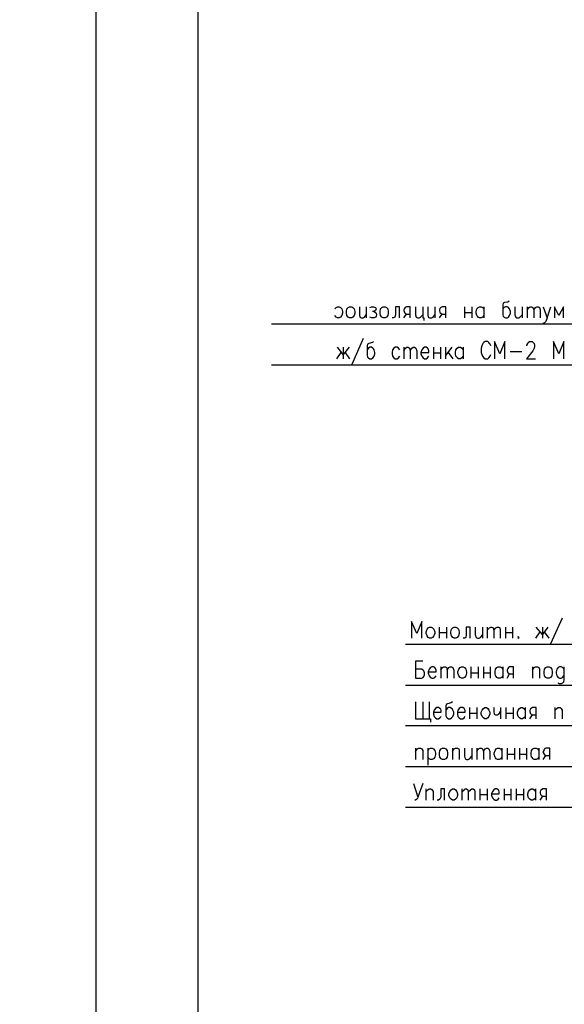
# Model space of a CAD drawing. Extents: x -119078 to 1619993, y 264752 to 340742.
# Tile 59 of 220: x 420141 to 428176, y 311357 to 325881. Entities that reach past the tile are written whole.
import ezdxf

# ---------------------------------------------------------------- set-up
doc = ezdxf.new("R2010")
doc.units = 0
doc.header["$MEASUREMENT"] = 0
doc.layers.add('PDF _Геометрия', color=250, linetype='Continuous')
doc.layers.add('Ярлык', color=1, linetype='Continuous')
doc.styles.add('ISO', font='times.ttf')

msp = doc.modelspace()

# ---------------------------------------------------------------- linework, layer by layer
at = {"layer": 'PDF _Геометрия', "lineweight": -3}
msp.add_lwpolyline([(421270.449, 297220.374), (421270.449, 326913.75), (484264.096, 326913.75), (484264.096, 297220.374)], close=True, dxfattribs=at)
at = {"layer": 'PDF _Геометрия', "lineweight": 30}
msp.add_lwpolyline([(422769.088, 297715.687), (483768.783, 297715.687), (483768.783, 326418.437), (422769.088, 326418.437)], close=True, dxfattribs=at)
at = {"layer": 'PDF _Геометрия', "color": 7, "lineweight": -3}
for points in [[(427363.215, 321729.018), (427344.165, 321716.318), (427293.364, 321709.968), (427274.313, 321697.268), (427267.963, 321671.867), (427267.963, 321525.813), (427274.313, 321506.763), (427287.013, 321494.062), (427306.064, 321481.362), (427331.465, 321481.362), (427350.515, 321494.062), (427369.566, 321519.463), (427382.266, 321551.214), (427382.266, 321576.614), (427369.566, 321614.715), (427363.215, 321621.066), (427350.515, 321633.766), (427331.465, 321646.466), (427306.064, 321646.466), (427287.013, 321633.766), (427267.963, 321614.715)], [(424791.398, 321614.715), (424810.449, 321633.766), (424829.499, 321646.466), (424854.9, 321646.466), (424873.951, 321633.766), (424893.001, 321614.715), (424905.701, 321576.614), (424905.701, 321551.214), (424893.001, 321519.463), (424873.951, 321494.062), (424854.9, 321481.362), (424829.499, 321481.362), (424810.449, 321494.062), (424791.398, 321519.463)], [(425153.358, 321646.466), (425153.358, 321525.813), (425159.708, 321494.062), (425178.759, 321481.362), (425210.509, 321481.362), (425229.56, 321494.062), (425254.961, 321525.813)], [(425254.961, 321646.466), (425254.961, 321481.362)], [(425305.762, 321633.766), (425331.163, 321646.466), (425362.913, 321646.466), (425388.314, 321633.766), (425401.014, 321614.715), (425388.314, 321589.315), (425369.264, 321576.614), (425343.863, 321576.614)], [(425369.264, 321576.614), (425388.314, 321563.914), (425401.014, 321551.214), (425407.365, 321525.813), (425401.014, 321506.763), (425388.314, 321494.062), (425369.264, 321481.362), (425331.163, 321481.362), (425305.762, 321494.062)], [(425743.923, 321481.362), (425743.923, 321646.466), (425686.772, 321646.466), (425686.772, 321525.813), (425674.071, 321494.062), (425655.021, 321481.362), (425635.97, 321481.362)], [(425902.677, 321481.362), (425902.677, 321646.466), (425845.526, 321646.466), (425826.475, 321633.766), (425820.125, 321621.066), (425807.425, 321602.015), (425807.425, 321589.315), (425820.125, 321563.914), (425826.475, 321551.214), (425845.526, 321538.513), (425902.677, 321538.513)], [(425978.879, 321646.466), (425978.879, 321525.813), (425991.58, 321494.062), (426010.63, 321481.362), (426036.031, 321481.362), (426055.081, 321494.062), (426086.832, 321525.813)], [(426086.832, 321646.466), (426086.832, 321481.362), (426105.883, 321481.362), (426105.883, 321443.261)], [(426163.034, 321646.466), (426163.034, 321525.813), (426169.384, 321494.062), (426188.435, 321481.362), (426220.186, 321481.362), (426239.236, 321494.062), (426264.637, 321525.813)], [(426264.637, 321646.466), (426264.637, 321481.362)], [(426429.741, 321481.362), (426429.741, 321646.466), (426372.59, 321646.466), (426353.539, 321633.766), (426340.839, 321621.066), (426334.489, 321602.015), (426334.489, 321589.315), (426340.839, 321563.914), (426353.539, 321551.214), (426372.59, 321538.513), (426429.741, 321538.513)], [(426702.798, 321646.466), (426702.798, 321481.362)], [(426702.798, 321563.914), (426810.751, 321563.914)], [(426810.751, 321646.466), (426810.751, 321481.362)], [(426988.556, 321519.463), (426969.505, 321494.062), (426950.455, 321481.362), (426925.054, 321481.362), (426906.004, 321494.062), (426893.303, 321506.763), (426886.953, 321519.463), (426874.253, 321551.214), (426874.253, 321576.614), (426886.953, 321614.715), (426906.004, 321633.766), (426925.054, 321646.466), (426950.455, 321646.466), (426969.505, 321633.766), (426988.556, 321614.715)], [(426988.556, 321646.466), (426988.556, 321481.362)], [(427445.768, 321646.466), (427445.768, 321525.813), (427458.468, 321494.062), (427477.518, 321481.362), (427502.919, 321481.362), (427521.97, 321494.062), (427553.72, 321525.813)], [(427553.72, 321646.466), (427553.72, 321481.362)], [(427629.922, 321646.466), (427629.922, 321481.362)], [(427629.922, 321602.015), (427655.323, 321633.766), (427674.374, 321646.466), (427693.424, 321646.466), (427712.475, 321633.766), (427725.175, 321602.015), (427725.175, 321481.362)], [(427725.175, 321602.015), (427750.576, 321633.766), (427769.626, 321646.466), (427788.677, 321646.466), (427807.727, 321633.766), (427820.427, 321602.015), (427820.427, 321481.362)], [(427864.879, 321646.466), (427922.03, 321481.362), (427979.182, 321646.466)], [(428163.336, 321481.362), (428163.336, 321646.466), (428093.485, 321519.463), (428029.983, 321646.466), (428029.983, 321481.362)], [(425807.425, 321481.362), (425845.526, 321538.513)], [(426334.489, 321481.362), (426372.59, 321538.513)], [(427922.03, 321481.362), (427902.98, 321430.561), (427883.929, 321411.51), (427864.879, 321398.81), (427858.528, 321398.81)], [(423857.491, 320789.194), (430474.797, 320789.194), (430474.797, 321392.46)], [(423857.491, 321392.46), (431992.486, 321392.46)], [(425210.509, 321176.554), (425039.055, 320795.544)], [(425362.913, 321132.103), (425343.863, 321119.402), (425293.062, 321106.702), (425274.011, 321094.002), (425267.661, 321068.601), (425267.661, 320928.898), (425274.011, 320903.497), (425286.711, 320890.797), (425305.762, 320878.096), (425331.163, 320878.096), (425350.213, 320890.797), (425369.264, 320916.197), (425381.964, 320954.298), (425381.964, 320973.349), (425369.264, 321011.45), (425362.913, 321024.15), (425350.213, 321036.85), (425331.163, 321049.551), (425305.762, 321049.551), (425286.711, 321036.85), (425267.661, 321011.45)], [(427090.158, 321068.601), (427083.808, 321094.002), (427071.108, 321106.702), (427064.758, 321119.402), (427045.707, 321132.103), (427007.606, 321132.103), (426988.556, 321119.402), (426975.855, 321106.702), (426969.505, 321094.002), (426956.805, 321068.601), (426950.455, 321036.85), (426950.455, 320973.349), (426956.805, 320941.598), (426969.505, 320916.197), (426988.556, 320890.797), (427007.606, 320878.096), (427045.707, 320878.096), (427064.758, 320890.797), (427083.808, 320916.197), (427090.158, 320941.598)], [(427299.714, 320878.096), (427299.714, 321132.103), (427223.512, 320954.298), (427147.31, 321132.103), (427147.31, 320878.096)], [(427623.572, 321068.601), (427623.572, 321081.301), (427636.273, 321106.702), (427642.623, 321119.402), (427661.673, 321132.103), (427699.774, 321132.103), (427718.825, 321119.402), (427731.525, 321106.702), (427737.875, 321081.301), (427737.875, 321062.251), (427731.525, 321036.85), (427712.475, 320998.749), (427617.222, 320878.096), (427750.576, 320878.096)], [(428169.687, 320878.096), (428169.687, 321132.103), (428093.485, 320954.298), (428017.283, 321132.103), (428017.283, 320878.096)], [(424880.301, 320973.349), (424816.799, 320878.096)], [(425000.954, 321049.551), (424912.052, 320941.598), (424829.499, 321049.551)], [(424912.052, 321049.551), (424912.052, 320878.096)], [(424943.802, 320973.349), (425007.304, 320878.096)], [(425750.273, 321011.45), (425731.223, 321036.85), (425712.172, 321049.551), (425680.422, 321049.551), (425661.371, 321036.85), (425642.321, 321011.45), (425635.97, 320973.349), (425635.97, 320954.298), (425642.321, 320916.197), (425661.371, 320890.797), (425680.422, 320878.096), (425712.172, 320878.096), (425731.223, 320890.797), (425750.273, 320916.197)], [(425807.425, 321049.551), (425807.425, 320878.096)], [(425807.425, 320998.749), (425832.826, 321036.85), (425851.876, 321049.551), (425870.927, 321049.551), (425889.977, 321036.85), (425902.677, 320998.749), (425902.677, 320878.096)], [(425902.677, 320998.749), (425928.078, 321036.85), (425947.129, 321049.551), (425966.179, 321049.551), (425985.23, 321036.85), (425997.93, 320998.749), (425997.93, 320878.096)], [(426061.432, 320973.349), (426175.735, 320973.349), (426175.735, 320998.749), (426169.384, 321024.15), (426156.684, 321036.85), (426137.634, 321049.551), (426112.233, 321049.551), (426093.182, 321036.85), (426074.132, 321011.45), (426061.432, 320973.349), (426061.432, 320954.298), (426074.132, 320916.197), (426093.182, 320890.797), (426112.233, 320878.096), (426137.634, 320878.096), (426156.684, 320890.797), (426175.735, 320916.197)], [(426245.586, 321049.551), (426245.586, 320878.096)], [(426347.189, 321049.551), (426347.189, 320878.096)], [(426423.391, 321049.551), (426423.391, 320878.096)], [(426518.643, 321049.551), (426423.391, 320928.898)], [(426461.492, 320973.349), (426531.344, 320878.096)], [(426683.748, 320916.197), (426664.697, 320890.797), (426645.647, 320878.096), (426613.896, 320878.096), (426594.845, 320890.797), (426588.495, 320903.497), (426575.795, 320916.197), (426569.445, 320954.298), (426569.445, 320973.349), (426575.795, 321011.45), (426594.845, 321036.85), (426613.896, 321049.551), (426645.647, 321049.551), (426664.697, 321036.85), (426683.748, 321011.45)], [(426683.748, 321049.551), (426683.748, 320878.096)], [(427375.916, 320986.049), (427547.37, 320986.049)], [(426245.586, 320966.999), (426347.189, 320966.999)], [(425832.826, 314267.573), (433351.422, 314267.573), (433351.422, 319379.457)], [(428144.286, 317055.296), (427972.831, 316674.286)], [(426074.132, 316756.838), (426074.132, 317004.495), (425997.93, 316826.69), (425921.728, 317004.495), (425921.728, 316756.838)], [(426328.139, 316921.943), (426328.139, 316756.838)], [(426436.091, 316921.943), (426436.091, 316756.838)], [(426785.35, 316756.838), (426785.35, 316921.943), (426728.199, 316921.943), (426728.199, 316807.64), (426721.849, 316769.539), (426702.798, 316756.838), (426683.748, 316756.838)], [(426861.552, 316921.943), (426861.552, 316807.64), (426874.253, 316769.539), (426893.303, 316756.838), (426918.704, 316756.838), (426937.754, 316769.539), (426969.505, 316807.64)], [(426969.505, 316921.943), (426969.505, 316756.838)], [(427039.357, 316921.943), (427039.357, 316756.838)], [(427039.357, 316877.492), (427071.108, 316909.242), (427090.158, 316921.943), (427109.209, 316921.943), (427128.259, 316909.242), (427134.61, 316877.492), (427134.61, 316756.838)], [(427134.61, 316877.492), (427166.36, 316909.242), (427185.411, 316921.943), (427204.461, 316921.943), (427223.512, 316909.242), (427229.862, 316877.492), (427229.862, 316756.838)], [(427306.064, 316921.943), (427306.064, 316756.838)], [(427414.017, 316921.943), (427414.017, 316756.838)], [(427934.73, 316921.943), (427852.178, 316813.99), (427763.276, 316921.943)], [(427852.178, 316921.943), (427852.178, 316756.838)], [(426328.139, 316839.391), (426436.091, 316839.391)], [(427306.064, 316839.391), (427414.017, 316839.391)], [(427756.926, 316756.838), (427820.427, 316852.091)], [(427877.579, 316852.091), (427947.431, 316756.838)], [(425832.826, 316667.936), (433351.422, 316667.936)], [(426086.832, 316420.28), (425978.879, 316420.28), (425978.879, 316166.273), (426067.782, 316166.273), (426093.182, 316178.973), (426105.883, 316191.674), (426112.233, 316217.074), (426112.233, 316248.825), (426105.883, 316274.226), (426093.182, 316286.926), (426067.782, 316299.627), (425978.879, 316299.627)], [(426169.384, 316261.526), (426283.687, 316261.526), (426283.687, 316286.926), (426277.337, 316312.327), (426264.637, 316325.027), (426245.586, 316337.728), (426220.186, 316337.728), (426201.135, 316325.027), (426182.085, 316299.627), (426169.384, 316261.526), (426169.384, 316242.475), (426182.085, 316204.374), (426201.135, 316178.973), (426220.186, 316166.273), (426245.586, 316166.273), (426264.637, 316178.973), (426283.687, 316204.374)], [(426353.539, 316337.728), (426353.539, 316166.273)], [(426353.539, 316286.926), (426378.94, 316325.027), (426397.99, 316337.728), (426417.041, 316337.728), (426436.091, 316325.027), (426448.792, 316286.926), (426448.792, 316166.273)], [(426448.792, 316286.926), (426474.192, 316325.027), (426493.243, 316337.728), (426512.293, 316337.728), (426531.344, 316325.027), (426544.044, 316286.926), (426544.044, 316166.273)], [(426798.051, 316337.728), (426798.051, 316166.273)], [(426906.004, 316337.728), (426906.004, 316166.273)], [(426982.206, 316337.728), (426982.206, 316166.273)], [(427083.808, 316337.728), (427083.808, 316166.273)], [(427267.963, 316204.374), (427248.913, 316178.973), (427229.862, 316166.273), (427198.111, 316166.273), (427179.061, 316178.973), (427172.711, 316191.674), (427160.01, 316204.374), (427153.66, 316242.475), (427153.66, 316261.526), (427160.01, 316299.627), (427179.061, 316325.027), (427198.111, 316337.728), (427229.862, 316337.728), (427248.913, 316325.027), (427267.963, 316299.627)], [(427267.963, 316337.728), (427267.963, 316166.273)], [(427426.717, 316166.273), (427426.717, 316337.728), (427369.566, 316337.728), (427350.515, 316325.027), (427344.165, 316312.327), (427331.465, 316286.926), (427331.465, 316274.226), (427344.165, 316248.825), (427350.515, 316242.475), (427369.566, 316229.775), (427426.717, 316229.775)], [(427706.124, 316337.728), (427706.124, 316166.273)], [(427706.124, 316286.926), (427731.525, 316325.027), (427750.576, 316337.728), (427782.326, 316337.728), (427801.377, 316325.027), (427807.727, 316299.627), (427807.727, 316166.273)], [(428169.687, 316299.627), (428163.336, 316312.327), (428150.636, 316325.027), (428131.586, 316337.728), (428106.185, 316337.728), (428087.134, 316325.027), (428068.084, 316299.627), (428055.384, 316261.526), (428055.384, 316242.475), (428068.084, 316204.374), (428087.134, 316178.973), (428106.185, 316166.273), (428131.586, 316166.273), (428150.636, 316178.973), (428169.687, 316204.374)], [(428169.687, 316337.728), (428169.687, 316147.223), (428163.336, 316109.122), (428150.636, 316096.421), (428131.586, 316083.721), (428106.185, 316083.721), (428087.134, 316096.421)], [(426798.051, 316248.825), (426906.004, 316248.825)], [(426982.206, 316248.825), (427083.808, 316248.825)], [(427331.465, 316166.273), (427369.566, 316229.775)], [(425832.826, 316064.67), (433351.422, 316064.67)], [(425978.879, 315817.014), (425978.879, 315569.357), (426201.135, 315569.357), (426201.135, 315518.556)], [(426086.832, 315817.014), (426086.832, 315569.357)], [(426182.085, 315817.014), (426182.085, 315569.357)], [(426524.994, 315817.014), (426505.943, 315804.314), (426455.142, 315791.613), (426436.091, 315785.263), (426429.741, 315759.862), (426429.741, 315613.809), (426436.091, 315594.758), (426448.792, 315582.058), (426467.842, 315569.357), (426493.243, 315569.357), (426512.293, 315582.058), (426531.344, 315601.108), (426544.044, 315639.209), (426544.044, 315664.61), (426531.344, 315696.361), (426524.994, 315709.061), (426512.293, 315721.761), (426493.243, 315734.462), (426467.842, 315734.462), (426448.792, 315721.761), (426429.741, 315696.361)], [(426245.586, 315664.61), (426359.889, 315664.61), (426359.889, 315690.011), (426353.539, 315709.061), (426340.839, 315721.761), (426321.788, 315734.462), (426296.388, 315734.462), (426277.337, 315721.761), (426258.287, 315696.361), (426245.586, 315664.61), (426245.586, 315639.209), (426258.287, 315601.108), (426277.337, 315582.058), (426296.388, 315569.357), (426321.788, 315569.357), (426340.839, 315582.058), (426359.889, 315601.108)], [(426601.196, 315664.61), (426715.499, 315664.61), (426715.499, 315690.011), (426702.798, 315709.061), (426696.448, 315721.761), (426677.398, 315734.462), (426645.647, 315734.462), (426626.596, 315721.761), (426607.546, 315696.361), (426601.196, 315664.61), (426601.196, 315639.209), (426607.546, 315601.108), (426626.596, 315582.058), (426645.647, 315569.357), (426677.398, 315569.357), (426696.448, 315582.058), (426715.499, 315601.108)], [(426779, 315734.462), (426779, 315569.357)], [(426779, 315651.91), (426886.953, 315651.91)], [(426886.953, 315734.462), (426886.953, 315569.357)], [(427134.61, 315734.462), (427134.61, 315677.31), (427140.96, 315639.209), (427160.01, 315626.509), (427191.761, 315626.509), (427210.812, 315639.209), (427236.212, 315677.31)], [(427236.212, 315734.462), (427236.212, 315569.357)], [(427312.414, 315734.462), (427312.414, 315569.357)], [(427312.414, 315651.91), (427420.367, 315651.91)], [(427420.367, 315734.462), (427420.367, 315569.357)], [(427598.172, 315601.108), (427579.121, 315582.058), (427560.071, 315569.357), (427534.67, 315569.357), (427515.619, 315582.058), (427502.919, 315594.758), (427496.569, 315601.108), (427483.869, 315639.209), (427483.869, 315664.61), (427496.569, 315696.361), (427515.619, 315721.761), (427534.67, 315734.462), (427560.071, 315734.462), (427579.121, 315721.761), (427598.172, 315696.361)], [(427598.172, 315734.462), (427598.172, 315569.357)], [(427763.276, 315569.357), (427763.276, 315734.462), (427706.124, 315734.462), (427687.074, 315721.761), (427674.374, 315709.061), (427668.023, 315690.011), (427668.023, 315677.31), (427674.374, 315651.91), (427687.074, 315639.209), (427706.124, 315626.509), (427763.276, 315626.509)], [(427668.023, 315569.357), (427706.124, 315626.509)], [(428036.333, 315734.462), (428036.333, 315569.357)], [(428036.333, 315690.011), (428068.084, 315721.761), (428087.134, 315734.462), (428112.535, 315734.462), (428131.586, 315721.761), (428144.286, 315696.361), (428144.286, 315569.357)], [(425832.826, 315467.755), (433351.422, 315467.755)], [(425978.879, 315137.546), (425978.879, 314966.092)], [(425978.879, 315086.745), (426010.63, 315124.846), (426029.681, 315137.546), (426055.081, 315137.546), (426074.132, 315124.846), (426086.832, 315099.445), (426086.832, 314966.092)], [(426163.034, 315137.546), (426163.034, 314883.539)], [(426163.034, 315099.445), (426182.085, 315124.846), (426201.135, 315137.546), (426226.536, 315137.546), (426245.586, 315124.846), (426264.637, 315099.445), (426277.337, 315061.344), (426277.337, 315042.294), (426264.637, 315004.193), (426245.586, 314978.792), (426226.536, 314966.092), (426201.135, 314966.092), (426182.085, 314978.792), (426163.034, 315004.193)], [(426524.994, 315137.546), (426524.994, 314966.092)], [(426524.994, 315086.745), (426550.394, 315124.846), (426569.445, 315137.546), (426601.196, 315137.546), (426620.246, 315124.846), (426626.596, 315099.445), (426626.596, 314966.092)], [(426702.798, 315137.546), (426702.798, 315016.893), (426715.499, 314978.792), (426734.549, 314966.092), (426759.95, 314966.092), (426779, 314978.792), (426810.751, 315016.893)], [(426810.751, 315137.546), (426810.751, 314966.092)], [(426886.953, 315137.546), (426886.953, 314966.092)], [(426886.953, 315086.745), (426912.354, 315124.846), (426931.404, 315137.546), (426950.455, 315137.546), (426969.505, 315124.846), (426982.206, 315086.745), (426982.206, 314966.092)], [(426982.206, 315086.745), (427007.606, 315124.846), (427026.657, 315137.546), (427045.707, 315137.546), (427064.758, 315124.846), (427077.458, 315086.745), (427077.458, 314966.092)], [(427255.263, 315004.193), (427236.212, 314978.792), (427217.162, 314966.092), (427191.761, 314966.092), (427172.711, 314978.792), (427160.01, 314991.492), (427153.66, 315004.193), (427140.96, 315042.294), (427140.96, 315061.344), (427153.66, 315099.445), (427172.711, 315124.846), (427191.761, 315137.546), (427217.162, 315137.546), (427236.212, 315124.846), (427255.263, 315099.445)], [(427255.263, 315137.546), (427255.263, 314966.092)], [(427331.465, 315137.546), (427331.465, 314966.092)], [(427331.465, 315048.644), (427439.417, 315048.644)], [(427439.417, 315137.546), (427439.417, 314966.092)], [(427515.619, 315137.546), (427515.619, 314966.092)], [(427515.619, 315048.644), (427617.222, 315048.644)], [(427617.222, 315137.546), (427617.222, 314966.092)], [(427801.377, 315004.193), (427782.326, 314978.792), (427763.276, 314966.092), (427731.525, 314966.092), (427712.475, 314978.792), (427706.124, 314991.492), (427693.424, 315004.193), (427687.074, 315042.294), (427687.074, 315061.344), (427693.424, 315099.445), (427712.475, 315124.846), (427731.525, 315137.546), (427763.276, 315137.546), (427782.326, 315124.846), (427801.377, 315099.445)], [(427801.377, 315137.546), (427801.377, 314966.092)], [(427960.131, 314966.092), (427960.131, 315137.546), (427902.98, 315137.546), (427883.929, 315124.846), (427877.579, 315112.145), (427864.879, 315086.745), (427864.879, 315074.044), (427877.579, 315048.644), (427883.929, 315042.294), (427902.98, 315029.593), (427960.131, 315029.593)], [(427864.879, 314966.092), (427902.98, 315029.593)], [(425832.826, 314864.489), (433351.422, 314864.489)], [(425953.479, 314616.833), (426016.98, 314413.627)], [(426086.832, 314616.833), (426016.98, 314413.627), (426010.63, 314394.577), (425997.93, 314381.876), (425978.879, 314369.176), (425972.529, 314369.176)], [(426131.283, 314534.28), (426131.283, 314369.176)], [(426131.283, 314489.829), (426163.034, 314521.58), (426182.085, 314534.28), (426207.485, 314534.28), (426226.536, 314521.58), (426239.236, 314496.179), (426239.236, 314369.176)], [(426410.691, 314369.176), (426410.691, 314534.28), (426353.539, 314534.28), (426353.539, 314413.627), (426340.839, 314381.876), (426321.788, 314369.176), (426302.738, 314369.176)], [(426664.697, 314534.28), (426664.697, 314369.176)], [(426664.697, 314489.829), (426696.448, 314521.58), (426715.499, 314534.28), (426734.549, 314534.28), (426753.6, 314521.58), (426759.95, 314489.829), (426759.95, 314369.176)], [(426759.95, 314489.829), (426791.701, 314521.58), (426810.751, 314534.28), (426829.802, 314534.28), (426848.852, 314521.58), (426855.202, 314489.829), (426855.202, 314369.176)], [(426931.404, 314534.28), (426931.404, 314369.176)], [(426931.404, 314451.728), (427039.357, 314451.728)], [(427039.357, 314534.28), (427039.357, 314369.176)], [(427102.859, 314464.429), (427217.162, 314464.429), (427217.162, 314489.829), (427210.812, 314508.88), (427198.111, 314521.58), (427179.061, 314534.28), (427153.66, 314534.28), (427134.61, 314521.58), (427115.559, 314496.179), (427102.859, 314464.429), (427102.859, 314439.028), (427115.559, 314400.927), (427134.61, 314381.876), (427153.66, 314369.176), (427179.061, 314369.176), (427198.111, 314381.876), (427217.162, 314400.927)], [(427287.013, 314534.28), (427287.013, 314369.176)], [(427287.013, 314451.728), (427388.616, 314451.728)], [(427388.616, 314534.28), (427388.616, 314369.176)], [(427464.818, 314534.28), (427464.818, 314369.176)], [(427464.818, 314451.728), (427572.771, 314451.728)], [(427572.771, 314534.28), (427572.771, 314369.176)], [(427750.576, 314400.927), (427731.525, 314381.876), (427712.475, 314369.176), (427687.074, 314369.176), (427668.023, 314381.876), (427655.323, 314394.577), (427648.973, 314400.927), (427636.273, 314439.028), (427636.273, 314464.429), (427648.973, 314496.179), (427668.023, 314521.58), (427687.074, 314534.28), (427712.475, 314534.28), (427731.525, 314521.58), (427750.576, 314496.179)], [(427750.576, 314534.28), (427750.576, 314369.176)], [(427915.68, 314369.176), (427915.68, 314534.28), (427858.528, 314534.28), (427839.478, 314521.58), (427826.778, 314508.88), (427820.427, 314489.829), (427820.427, 314477.129), (427826.778, 314451.728), (427839.478, 314439.028), (427858.528, 314426.328), (427915.68, 314426.328)], [(427820.427, 314369.176), (427858.528, 314426.328)]]:
    msp.add_lwpolyline(points, dxfattribs=at)
for points in [[(425007.304, 321646.466), (425039.055, 321646.466), (425058.105, 321633.766), (425077.156, 321614.715), (425083.506, 321576.614), (425083.506, 321551.214), (425077.156, 321519.463), (425058.105, 321494.062), (425039.055, 321481.362), (425007.304, 321481.362), (424988.254, 321494.062), (424969.203, 321519.463), (424962.853, 321551.214), (424962.853, 321576.614), (424969.203, 321614.715), (424988.254, 321633.766)], [(425502.617, 321646.466), (425534.368, 321646.466), (425553.418, 321633.766), (425572.469, 321614.715), (425578.819, 321576.614), (425578.819, 321551.214), (425572.469, 321519.463), (425553.418, 321494.062), (425534.368, 321481.362), (425502.617, 321481.362), (425483.566, 321494.062), (425464.516, 321519.463), (425458.166, 321551.214), (425458.166, 321576.614), (425464.516, 321614.715), (425483.566, 321633.766)], [(426188.435, 316921.943), (426213.836, 316921.943), (426232.886, 316909.242), (426251.937, 316890.192), (426264.637, 316852.091), (426264.637, 316826.69), (426251.937, 316794.939), (426232.886, 316769.539), (426213.836, 316756.838), (426188.435, 316756.838), (426169.384, 316769.539), (426150.334, 316794.939), (426137.634, 316826.69), (426137.634, 316852.091), (426150.334, 316890.192), (426169.384, 316909.242)], [(426550.394, 316921.943), (426575.795, 316921.943), (426594.845, 316909.242), (426613.896, 316890.192), (426626.596, 316852.091), (426626.596, 316826.69), (426613.896, 316794.939), (426594.845, 316769.539), (426575.795, 316756.838), (426550.394, 316756.838), (426531.344, 316769.539), (426512.293, 316794.939), (426499.593, 316826.69), (426499.593, 316852.091), (426512.293, 316890.192), (426531.344, 316909.242)], [(427496.569, 316782.239), (427490.219, 316769.539), (427496.569, 316756.838), (427509.269, 316769.539)], [(426658.347, 316337.728), (426683.748, 316337.728), (426702.798, 316325.027), (426721.849, 316299.627), (426734.549, 316261.526), (426734.549, 316242.475), (426721.849, 316204.374), (426702.798, 316178.973), (426683.748, 316166.273), (426658.347, 316166.273), (426639.297, 316178.973), (426620.246, 316204.374), (426607.546, 316242.475), (426607.546, 316261.526), (426620.246, 316299.627), (426639.297, 316325.027)], [(427922.03, 316337.728), (427953.781, 316337.728), (427972.831, 316325.027), (427991.882, 316299.627), (427998.232, 316261.526), (427998.232, 316242.475), (427991.882, 316204.374), (427972.831, 316178.973), (427953.781, 316166.273), (427922.03, 316166.273), (427902.98, 316178.973), (427883.929, 316204.374), (427877.579, 316242.475), (427877.579, 316261.526), (427883.929, 316299.627), (427902.98, 316325.027)], [(427001.256, 315734.462), (427026.657, 315734.462), (427045.707, 315721.761), (427064.758, 315696.361), (427077.458, 315664.61), (427077.458, 315639.209), (427064.758, 315601.108), (427045.707, 315582.058), (427026.657, 315569.357), (427001.256, 315569.357), (426982.206, 315582.058), (426963.155, 315601.108), (426950.455, 315639.209), (426950.455, 315664.61), (426963.155, 315696.361), (426982.206, 315721.761)], [(426378.94, 315137.546), (426410.691, 315137.546), (426429.741, 315124.846), (426448.792, 315099.445), (426455.142, 315061.344), (426455.142, 315042.294), (426448.792, 315004.193), (426429.741, 314978.792), (426410.691, 314966.092), (426378.94, 314966.092), (426359.889, 314978.792), (426340.839, 315004.193), (426334.489, 315042.294), (426334.489, 315061.344), (426340.839, 315099.445), (426359.889, 315124.846)], [(426524.994, 314534.28), (426550.394, 314534.28), (426569.445, 314521.58), (426588.495, 314496.179), (426601.196, 314464.429), (426601.196, 314439.028), (426588.495, 314400.927), (426569.445, 314381.876), (426550.394, 314369.176), (426524.994, 314369.176), (426505.943, 314381.876), (426486.893, 314400.927), (426474.192, 314439.028), (426474.192, 314464.429), (426486.893, 314496.179), (426505.943, 314521.58)]]:
    msp.add_lwpolyline(points, close=True, dxfattribs=at)

# ---------------------------------------------------------------- texts
at = {"layer": 'Ярлык', "color": 165, "lineweight": 50, "char_height": 253.56783, "attachment_point": 1, "style": 'ISO'}
for s, insert, width in [('\\pi5485.19957;{\\fISOCPEUR|b0|i1|c204|p34;\\H2.7606x;\\C167;\\c8277566;ООО  \\fISOCPEUR|b0|i1|c0|p34;"UNIVER  PRO STILE"\\fISOCPEUR|b1|i1|c204|p34;\\Q15;\\T1.25; \\fArial|b1|i0|c204|p34;\\H0.36224x;\\T1.15;   \\fArial|b0|i0|c204|p34;\\T1;          }', (-90957.556, 325671.286), 25625.47242), ('\\pi5485.19957;{\\fISOCPEUR|b0|i1|c204|p34;\\H2.7606x;\\C167;\\c8277566;ООО  \\fISOCPEUR|b0|i1|c0|p34;"UNIVER  PRO STILE"\\fISOCPEUR|b1|i1|c204|p34;\\Q15;\\T1.25; \\fArial|b1|i0|c204|p34;\\H0.36224x;\\T1.15;   \\fArial|b0|i0|c204|p34;\\T1;          }', (-41908.934, 325671.286), 25625.47242), ('{\\C167;\\c8277566;             \\P\\P\\pi6540.45083;\\fISOCPEUR|b0|i1|c204|p34;\\H0.98593x;Лицензия  \\fISOCPEUR|b0|i1|c0|p34;№ 072193 \\fISOCPEUR|b0|i1|c204|p34;от \\fISOCPEUR|b0|i1|c0|p34;3 \\fISOCPEUR|b0|i1|c204|p34;апреля \\fISOCPEUR|b0|i1|c0|p34;202\\fISOCPEUR|b0|i1|c204|p34;3г\\fISOCPEUR|b0|i1|c0|p34;. \\P\\pi2223.49782;\\fISOCPEUR|b0|i1|c204|p34;Министерство строительства и жилищно-коммунального хозяйства Республики Узбекистан}', (-89126.802, 324659.709), 19682.04146), ('{\\C167;\\c8277566;             \\P\\P\\pi6540.45083;\\fISOCPEUR|b0|i1|c204|p34;\\H0.98593x;Лицензия  \\fISOCPEUR|b0|i1|c0|p34;№ 072193 \\fISOCPEUR|b0|i1|c204|p34;от \\fISOCPEUR|b0|i1|c0|p34;3 \\fISOCPEUR|b0|i1|c204|p34;апреля \\fISOCPEUR|b0|i1|c0|p34;202\\fISOCPEUR|b0|i1|c204|p34;3г\\fISOCPEUR|b0|i1|c0|p34;. \\P\\pi2223.49782;\\fISOCPEUR|b0|i1|c204|p34;Министерство строительства и жилищно-коммунального хозяйства Республики Узбекистан}', (-40078.181, 324659.709), 19682.04146)]:
    msp.add_mtext(s, dxfattribs=dict(at, insert=insert, width=width))

doc.saveas('drawing.dxf')
